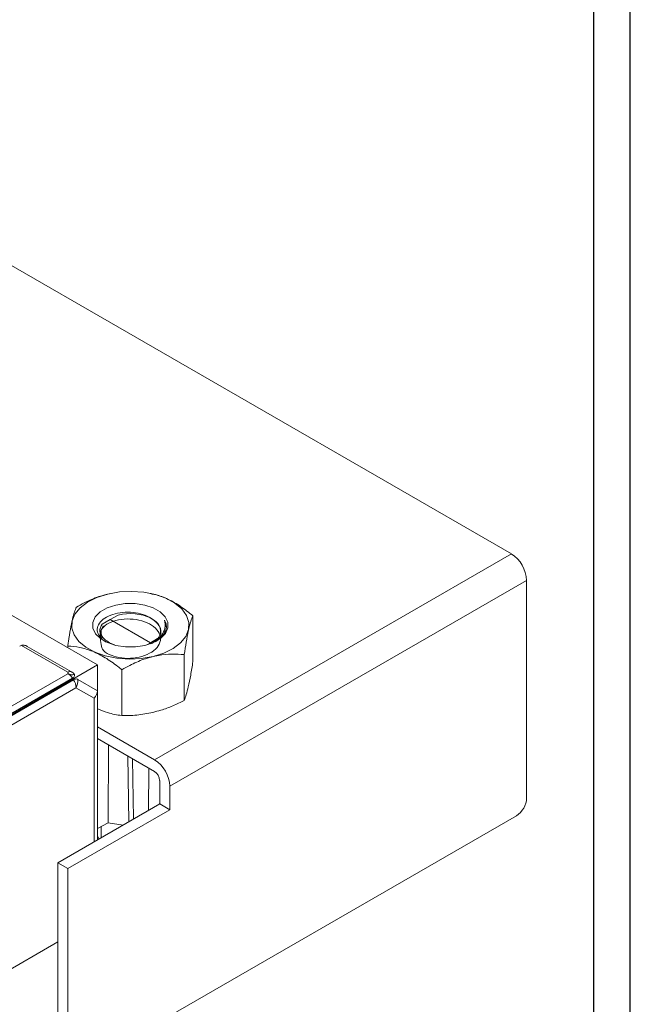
# Model space of a CAD drawing. Header units: millimetres. Extents: x 0 to 841, y 0 to 594.
# Tile 10 of 11: x 756 to 841, y 160 to 297. Entities that reach past the tile are written whole.
import ezdxf

# ---------------------------------------------------------------- set-up
doc = ezdxf.new("R2010")
doc.units = ezdxf.units.MM
doc.layers.add('FORMATO', color=7, linetype='Continuous')
doc.styles.add('SLDTEXTSTYLE2', font='TXT', dxfattribs={"width": 0.569583})

# ---------------------------------------------------------------- blocks, each defined once
blk = doc.blocks.new('SW_NOTE_0')
at = {"color": 0, "linetype": 'Continuous', "lineweight": 0, "insert": (-1.71, 0), "char_height": 1.32292, "attachment_point": 1, "rotation": 90, "style": 'SLDTEXTSTYLE2'}
blk.add_mtext('Sujeito a alteração sem aviso prévio. As informações contidas são valores de referência.                                                           Los valores demostrados pueden ser cambiados sin aviso previo. La información és de referencia solamente.', dxfattribs=at)

msp = doc.modelspace()

# ---------------------------------------------------------------- linework, layer by layer
at = {"color": 7, "linetype": 'Continuous', "lineweight": 15}
for p, q in [((824.5, 222.85), (749.19, 266.32)), ((767.09, 207.44), (699.87, 246.25)), ((775, 194.28), (824.5, 222.85)), ((777.12, 190.6), (826.62, 219.18)), ((826.62, 188.96), (826.62, 219.18)), ((768.9, 217.37), (768.89, 217.37)), ((774.53, 217.34), (774.39, 217.37)), ((767.75, 213.09), (768.85, 213.75)), ((768.85, 213.75), (769.97, 214.37)), ((768.85, 213.75), (774.44, 210.52)), ((776.4, 213.65), (776.61, 212.69)), ((780.32, 214.27), (780.32, 207.9)), ((767.66, 212.97), (767.75, 213.09)), ((767.75, 211.26), (767.68, 211.09)), ((767.74, 211.24), (767.77, 211.33)), ((774.44, 210.52), (773.91, 210.22)), ((775.43, 211.1), (774.44, 210.52)), ((774.44, 210.39), (774.44, 210.52)), ((762.97, 206.44), (756.53, 210.15)), ((757.35, 210.02), (763.47, 206.49)), ((762.96, 210.07), (762.96, 209.83)), ((779.13, 208.88), (779.13, 202.51)), ((692.8, 164.56), (767.09, 207.44)), ((763.47, 206.49), (763.52, 206.46)), ((763.52, 206.46), (763.52, 206.46)), ((767.09, 203.85), (767.09, 207.44)), ((770.45, 206.78), (770.45, 200.41)), ((762.97, 206.23), (695.32, 167.18)), ((695.98, 166.55), (763.63, 205.61)), ((696.12, 166.33), (763.77, 205.39)), ((764.34, 205.44), (767.09, 203.85)), ((764.1, 204.27), (696.45, 165.22)), ((766.62, 202.82), (764.1, 204.27)), ((767.09, 183.18), (767.09, 203.85)), ((766.62, 182.91), (766.62, 202.82)), ((775, 194.28), (767.09, 198.84)), ((775, 192.64), (767.09, 197.21)), ((768.61, 196.33), (768.55, 185.54)), ((771.28, 194.79), (771.43, 185.68)), ((771.95, 194.4), (772.09, 186.07)), ((774.2, 193.1), (774.17, 187.26)), ((775.71, 191.42), (775.71, 188.15)), ((777.12, 190.6), (777.12, 187.34)), ((775.71, 188.15), (761.57, 179.99)), ((777.12, 187.34), (762.98, 179.17)), ((775.71, 188.37), (775.7, 188.15)), ((777.12, 187.34), (775.71, 188.15)), ((764.39, 151.41), (825.21, 186.51)), ((767.09, 184.76), (768.55, 185.54)), ((767.6, 185.03), (767.6, 183.47)), ((768.55, 185.54), (770.63, 185.22)), ((767.09, 183.7), (767.28, 183.29)), ((762.98, 179.17), (761.57, 179.99)), ((761.57, 179.99), (761.57, 153.04)), ((762.98, 179.17), (762.98, 152.23)), ((709.24, 138.8), (761.57, 169)), ((761.57, 169), (709.24, 138.8))]:
    msp.add_line(p, q, dxfattribs=at)
at = {"color": 7, "linetype": 'Continuous', "lineweight": 15, "flags": 128}
for points in [[(768.5, 217.28), (770.13, 217.57), (771.82, 217.65), (773.51, 217.52), (775.11, 217.2), (776.57, 216.69), (777.81, 216.02), (778.78, 215.21), (779.43, 214.3), (779.75, 213.34), (779.71, 212.36), (779.32, 211.4), (778.6, 210.52), (777.57, 209.73), (776.28, 209.09), (774.79, 208.62), (773.16, 208.34), (771.46, 208.26), (769.78, 208.38), (768.17, 208.71), (766.72, 209.21), (765.48, 209.89), (764.51, 210.69), (763.85, 211.6), (763.53, 212.56), (763.57, 213.55), (763.96, 214.5), (764.69, 215.39), (765.72, 216.17), (767.01, 216.81), (768.5, 217.28)], [(769.61, 215.75), (770.94, 215.96), (772.31, 215.96), (773.63, 215.76), (774.82, 215.36), (775.79, 214.81), (776.48, 214.12), (776.84, 213.36), (776.85, 212.57), (776.5, 211.8), (775.82, 211.12), (774.86, 210.56), (773.67, 210.16), (772.35, 209.95), (770.98, 209.95), (769.65, 210.15), (768.46, 210.54), (767.49, 211.1), (766.8, 211.78), (766.44, 212.54), (766.43, 213.34), (766.78, 214.1), (767.46, 214.79), (768.43, 215.35), (769.61, 215.75)], [(776.4, 213.65), (776.6, 213.15), (776.64, 212.64), (776.53, 212.14), (776.26, 211.66), (775.86, 211.2), (775.32, 210.8), (775.07, 210.66)]]:
    msp.add_lwpolyline(points, dxfattribs=at)
at = {"color": 7, "linetype": 'Continuous', "lineweight": 15}
for centre, radius, start, end in [((822.01, 218.97), 4.61, 2.6055, 57.3945), ((763.26, 206.03), 0.503, 65.686, 125.6182), ((761.84, 204.38), 2.18, 34.4468, 58.5692), ((761.8, 204.19), 2.31, 1.9565, 31.1437), ((762.56, 205.19), 1.8, 329.2644, 8.1067), ((772.52, 190.39), 4.61, 2.6055, 57.3945), ((774.17, 191.35), 1.54, 2.6055, 57.3945), ((823.55, 189.1), 3.07, 302.6055, 357.3945)]:
    msp.add_arc(centre, radius, start, end, dxfattribs=at)
for centre, major_axis, ratio, start_param, end_param in [((771.66, 212.14), (4.23, -0.03), 0.572227, 6.02314, 8.26822), ((771.63, 212.13), (4.23, 0.03), 0.582304, 2.727177, 3.143254), ((756.65, 209.85), (0.607, 0.162), 0.51759, 1.621414, 2.048493), ((765.49, 203.47), (1.48, 0.85), 0.7174, 5.105146, 5.890544)]:
    msp.add_ellipse(centre, major_axis=major_axis, ratio=ratio, start_param=start_param, end_param=end_param, dxfattribs=at)
for points, knots in [([(768.89, 217.34), (768.35, 217.22), (767.12, 216.94), (765.53, 216.22), (764.52, 215.66), (764.15, 215.46)], [0, 0, 0, 0, 0.3330375, 0.7601578, 1, 1, 1, 1]), ([(780.32, 214.27), (779.77, 214.7), (778.66, 215.59), (776.91, 216.59), (775.5, 217.15), (774.73, 217.28), (774.53, 217.31)], [0, 0, 0, 0, 0.294642, 0.596313, 0.891873, 1, 1, 1, 1]), ([(764.15, 215.46), (764.07, 215.26), (763.89, 214.84), (763.61, 213.83), (763.33, 212.42), (763.11, 211.1), (762.99, 210.27), (762.96, 210.07)], [0, 0, 0, 0, 0.226918, 0.459249, 0.686874, 0.922616, 1, 1, 1, 1]), ([(775.06, 213.52), (774.82, 213.72), (774.28, 214.14), (773.08, 214.58), (771.66, 214.79), (770.19, 214.73), (768.86, 214.38), (767.8, 213.8), (767.15, 213.04), (766.97, 212.19), (767.34, 211.37), (767.9, 210.78), (768.41, 210.58), (768.51, 210.54)], [0, 0, 0, 0, 0.0809364, 0.1758542, 0.2711297, 0.3688064, 0.4664323, 0.5662828, 0.6666999, 0.7682768, 0.8714657, 0.9748082, 1, 1, 1, 1]), ([(767.46, 211.7), (767.49, 210.9), (767.55, 209.49), (768.62, 208.91), (770.01, 208.4), (771.66, 208.31), (773.3, 208.57), (774.69, 209.19), (775.62, 210.07), (775.94, 211.1), (775.61, 212.12), (774.67, 213), (773.27, 213.61), (771.62, 213.88), (769.98, 213.76), (768.59, 213.3), (767.68, 212.57), (767.33, 211.8), (767.56, 211.35), (767.65, 211.19)], [0, 0, 0, 0, 0.078163, 0.137266, 0.196368, 0.255471, 0.314573, 0.373676, 0.432778, 0.49188, 0.550983, 0.610085, 0.669188, 0.72829, 0.787392, 0.846495, 0.905597, 0.9647, 1, 1, 1, 1]), ([(776.4, 213.65), (776.45, 213.28), (776.55, 212.55), (775.99, 211.48), (775.23, 210.74), (774.63, 210.44), (774.48, 210.37)], [0, 0, 0, 0, 0.300809, 0.601603, 0.903223, 1, 1, 1, 1]), ([(774.81, 210.58), (775.04, 210.75), (775.56, 211.13), (775.88, 211.88), (775.81, 212.56), (775.5, 213.11), (775.22, 213.37), (775.06, 213.52)], [0, 0, 0, 0, 0.198588, 0.455159, 0.71173, 0.838634, 1, 1, 1, 1]), ([(779.13, 208.88), (779.22, 209.47), (779.4, 210.66), (779.67, 212.17), (779.96, 213.33), (780.17, 213.94), (780.29, 214.2), (780.32, 214.27)], [0, 0, 0, 0, 0.226918, 0.459249, 0.686874, 0.922616, 1, 1, 1, 1]), ([(767.66, 212.97), (767.55, 212.76), (767.39, 212.47), (767.4, 212.17), (767.4, 212.09)], [0, 0, 0, 0, 0.730723, 1, 1, 1, 1]), ([(767.4, 212.09), (767.42, 211.98), (767.5, 211.66), (767.75, 211.37), (767.91, 211.17)], [0, 0, 0, 0, 0.329234, 1, 1, 1, 1]), ([(767.91, 211.17), (767.9, 211.18), (767.68, 211.45), (767.44, 212.04), (767.73, 212.58), (767.88, 212.85)], [0, 0, 0, 0, 0.021311, 0.511048, 1, 1, 1, 1]), ([(767.91, 211.17), (768.11, 210.99), (768.51, 210.6), (769.14, 210.35), (769.46, 210.22)], [0, 0, 0, 0, 0.491889, 1, 1, 1, 1]), ([(757.35, 210.02), (757.35, 210.02), (757.21, 210.1), (756.97, 210.19), (756.68, 210.19), (756.56, 210.16), (756.53, 210.15)], [0, 0, 0, 0, 0.006971, 0.553301, 0.908572, 1, 1, 1, 1]), ([(762.96, 210.07), (763.51, 210.02), (764.63, 209.92), (766.38, 209.4), (768.17, 208.49), (769.51, 207.54), (770.27, 206.93), (770.45, 206.78)], [0, 0, 0, 0, 0.226918, 0.459249, 0.686874, 0.922616, 1, 1, 1, 1]), ([(770.45, 206.78), (770.82, 206.98), (771.81, 207.54), (773.52, 208.28), (775.49, 208.81), (777.39, 208.99), (778.55, 208.92), (779.13, 208.88)], [0, 0, 0, 0, 0.130567, 0.355236, 0.58726, 0.791346, 1, 1, 1, 1]), ([(780.32, 207.9), (780.22, 207.26), (780.01, 205.96), (779.7, 204.44), (779.4, 203.28), (779.22, 202.77), (779.13, 202.51)], [0, 0, 0, 0, 0.264605, 0.534947, 0.765343, 1, 1, 1, 1]), ([(762.97, 206.44), (762.99, 206.42), (763.03, 206.39), (763.04, 206.33), (763.02, 206.28), (762.99, 206.25), (762.97, 206.23)], [0, 0, 0, 0, 0.248321, 0.499908, 0.750678, 1, 1, 1, 1]), ([(763.88, 206.11), (763.85, 206.16), (763.79, 206.27), (763.65, 206.38), (763.54, 206.44), (763.52, 206.46)], [0, 0, 0, 0, 0.359031, 0.871027, 1, 1, 1, 1]), ([(763.88, 206.11), (763.83, 206.11), (763.74, 206.11), (763.63, 206.06), (763.49, 206.05), (763.38, 206.07), (763.27, 206.11), (763.13, 206.16), (763.03, 206.2), (762.97, 206.23)], [0, 0, 0, 0, 0.205537, 0.404638, 0.506578, 0.601742, 0.693534, 0.80221, 1, 1, 1, 1]), ([(763.63, 205.61), (763.7, 205.65), (763.83, 205.75), (763.91, 205.93), (763.9, 206.05), (763.88, 206.11), (763.88, 206.11)], [0, 0, 0, 0, 0.332221, 0.664443, 0.996664, 1, 1, 1, 1]), ([(763.77, 205.39), (763.86, 205.43), (764.04, 205.51), (764.23, 205.5), (764.32, 205.46), (764.34, 205.44)], [0, 0, 0, 0, 0.429295, 0.85859, 1, 1, 1, 1]), ([(779.13, 202.51), (778.6, 202.25), (777.53, 201.74), (775.7, 201.07), (773.65, 200.58), (771.83, 200.41), (770.78, 200.41), (770.45, 200.41)], [0, 0, 0, 0, 0.187423, 0.37655, 0.627275, 0.884772, 1, 1, 1, 1]), ([(770.45, 200.41), (769.8, 200.51), (768.7, 200.69), (767.56, 201.15), (767.09, 201.34)], [0, 0, 0, 0, 0.588932, 1, 1, 1, 1])]:
    msp.add_open_spline(points, degree=3, knots=knots, dxfattribs=at)
at = {"layer": 'FORMATO'}
for p, q in [((841, 0), (841, 594)), ((835.95, 5), (835.95, 584))]:
    msp.add_line(p, q, dxfattribs=at)

# ---------------------------------------------------------------- block references
at = {"color": 7, "linetype": 'Continuous', "lineweight": 0}
msp.add_blockref('SW_NOTE_0', (838.49, 12.01), dxfattribs=at)

doc.saveas('drawing.dxf')
